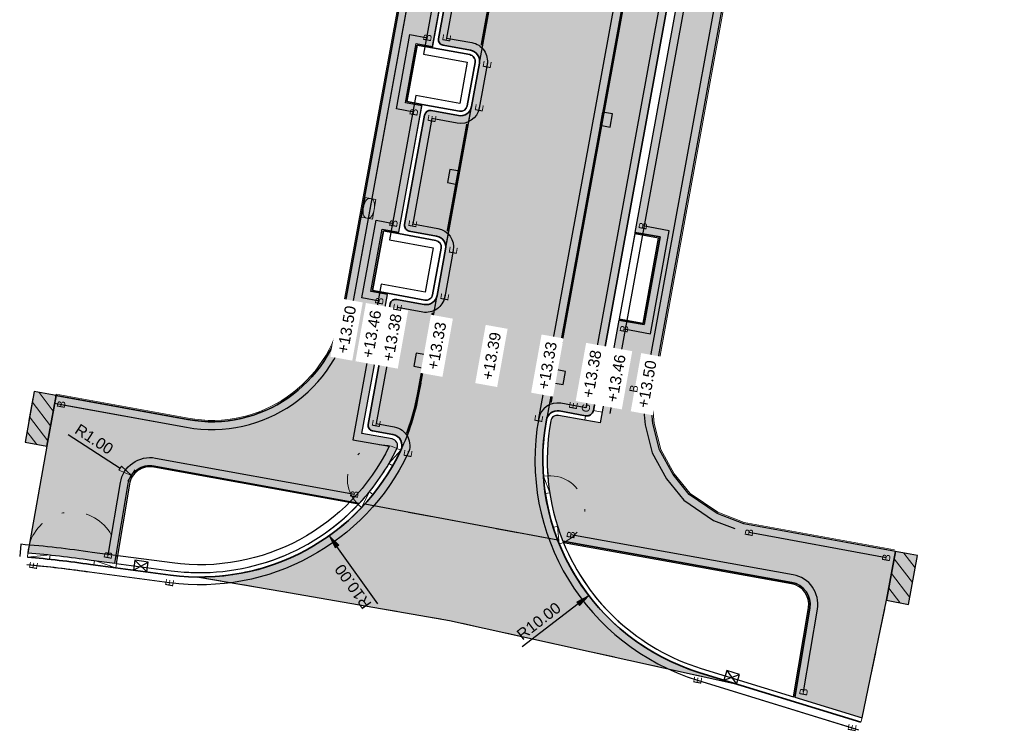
# Model space of a CAD drawing. Header units: metres. Extents: x 131295 to 132236, y 397710 to 398702.
# Tile 102 of 127: x 131647 to 131692, y 398495 to 398527. Entities that reach past the tile are written whole.
import ezdxf
from ezdxf.enums import TextEntityAlignment as Align

# ---------------------------------------------------------------- set-up
doc = ezdxf.new("R2010")
doc.units = ezdxf.units.M
for name, pattern in [('AL-BANDVERLAGING', [5, 1.5, -1, 0, -1, 1.5]), ('AL-MATERIAALS', [2, 1, -1]), ('MA-1-3', [4, 1, -3])]:
    doc.linetypes.add(name, pattern=pattern)
doc.layers.get('Defpoints').update_dxf_attribs({"color": 128})
for name, color, linetype, lineweight in [('N-IE-markering 1 - 3 streep 0.10', 255, 'MA-1-3', 18), ('N-IE-tegel straatpot brandkraan', 190, 'Continuous', 18), ('N-KO-bandverlaging', 1, 'AL-BANDVERLAGING', 18), ('N-KO-opsluitband 60x200mm', 2, 'Continuous', 25), ('N-KO-opsluitband achterkant', 8, 'Continuous', 5), ('N-KO-streklaag bss achterkant', 8, 'Continuous', 5), ('N-KO-tekst banden', 1, 'Continuous', 18), ('N-KO-trottoirband 180-200x250mm', 3, 'Continuous', 35), ('N-KO-trottoirband 380-400x250mm', 3, 'Continuous', 35), ('N-KO-trottoirband achterkant', 8, 'Continuous', 5), ('N-KO-verloopband', 1, 'Continuous', 18), ('N-RI-straatkolk', 7, 'Continuous', 25), ('N-RI-trottoirkolk', 7, 'Continuous', 25), ("N-VH-arcering 'MAT' grijs 252", 252, 'Continuous', 18), ("N-VH-arcering 'MAT' grijs 254", 254, 'Continuous', 18), ('N-VH-arcering herstraten', 1, 'Continuous', 18), ('X-AL-maatvoering', 1, 'Continuous', 18), ('X-AL-materiaalscheiding', 1, 'AL-MATERIAALS', 18), ('X-AL-planhoogte', 190, 'Continuous', 25)]:
    doc.layers.add(name, color=color, linetype=linetype, lineweight=lineweight)
doc.layers.add("N-VH-arcering 'MAT' kleur 1 (heiderood)", color=7, linetype='Continuous', lineweight=18, true_color=0xd98c8c)
doc.layers.add("N-VH-arcering 'MAT' kleur 5 (roodbruin)", color=7, linetype='Continuous', lineweight=18, true_color=0xc5a6a0)
for name, color, linetype, plot in [('X-AL-contourlijnen', 30, 'Continuous', False), ('X-AL-hulplijn bandenlijnnummers', 30, 'Continuous', False), ('X-AL-hulplijn hoogtetekst', 190, 'Continuous', False)]:
    doc.layers.add(name, color=color, linetype=linetype, plot=plot)
doc.styles.add('CS Annotative', font='arial.ttf')
doc.dimstyles.new('CS Annotative', dxfattribs={"dimtxt": 2.5, "dimasz": 3, "dimexe": 0.18, "dimexo": 0.0625, "dimgap": 1, "dimtad": 1, "dimzin": 0, "dimdsep": 46, "dimtxsty": 'CS Annotative', "dimblk": 'CS Dimensionpijl', "dimcen": 0, "dimse1": 1, "dimse2": 1, "dimclrd": 256, "dimclre": 256, "dimclrt": 2, "dimadec": 0, "dimazin": 0, "dimtm": 1e-09, "dimtfac": 1, "dimtofl": 0, "dimtmove": 1, "dimatfit": 3, "dimfxl": 1, "dimtfillclr": 256, "dimtolj": 1, "dimtzin": 0, "dimarcsym": 0})
pattern_1 = [(307.33, (0, 0), (0.3975780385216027, 0.3032024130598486), [])]

# ---------------------------------------------------------------- blocks, each defined once
blk = doc.blocks.new('*U61')
for p, q in [((-0.7261882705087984, 2.604832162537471), (1.425672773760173, -0.4663230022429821)), ((-1.425672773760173, 0.4663230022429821), (2.125157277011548, 1.672186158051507))]:
    blk.add_line(p, q)
blk.add_lwpolyline([(-1.425672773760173, 0.4663230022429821), (1.425672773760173, -0.4663230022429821), (2.125157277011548, 1.672186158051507), (-0.7261882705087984, 2.604832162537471)], close=True)
blk = doc.blocks.new('*U62')
for p, q in [((-1.14871513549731, 2.448050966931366), (1.483320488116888, -0.2230702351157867)), ((-1.483320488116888, 0.2230702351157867), (1.817925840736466, 2.001910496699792))]:
    blk.add_line(p, q)
blk.add_lwpolyline([(-1.483320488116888, 0.2230702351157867), (1.483320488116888, -0.2230702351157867), (1.817925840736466, 2.001910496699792), (-1.14871513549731, 2.448050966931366)], close=True)
blk = doc.blocks.new('*U121')
blk.add_lwpolyline([(1.910961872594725, -1.913302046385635), (2.501110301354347, 1.028079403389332), (0.2950742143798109, 1.470690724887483), (-0.2950742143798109, -1.470690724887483)], close=True)
blk.add_solid([(1.910961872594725, -1.913302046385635), (-0.2950742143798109, -1.470690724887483), (1.910961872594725, -1.913302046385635), (2.501110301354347, 1.028079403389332)])
blk = doc.blocks.new('*U122')
blk.add_lwpolyline([(-1.910961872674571, 1.913302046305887), (-2.501110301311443, -1.028079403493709), (-0.2950742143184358, -1.470690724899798), (0.2950742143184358, 1.470690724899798)], close=True)
blk.add_solid([(-1.910961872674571, 1.913302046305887), (0.2950742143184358, 1.470690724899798), (-1.910961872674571, 1.913302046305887), (-2.501110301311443, -1.028079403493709)])
blk = doc.blocks.new('CS Dimensionpijl')
h = blk.add_hatch(color=256)
h.dxf.hatch_style = 1
h.paths.add_polyline_path([(-1, -0.1666666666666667), (0, 0), (-1, 0.1666666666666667)])
at = {"flags": 128}
blk.add_lwpolyline([(0, 0.5), (0, -0.5)], dxfattribs=at)
blk.add_lwpolyline([(-1, -0.1666666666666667), (0, 0), (-1, 0.1666666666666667)], close=True, dxfattribs=at)
blk = doc.blocks.new('*D182')
at = {"layer": 'Defpoints', "color": 0, "transparency": 16777216}
for p in [(131680.9177982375, 398507.2389165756), (131672.9857463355, 398501.1493720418)]:
    blk.add_point(p, dxfattribs=at)
at = {"layer": 'X-AL-maatvoering', "lineweight": -2, "transparency": 16777216}
blk.add_line((131670.0000808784, 398498.8572359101), (131672.5098232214, 398500.7839993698), dxfattribs=at)
at = {"layer": 'X-AL-maatvoering', "lineweight": -2, "transparency": 16777216, "xscale": 0.6000000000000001, "yscale": 0.6000000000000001, "zscale": 0.6000000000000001, "rotation": 37.5139414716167}
blk.add_blockref('CS Dimensionpijl', (131672.9857463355, 398501.1493720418), dxfattribs=at)
at = {"layer": 'X-AL-maatvoering', "color": 2, "transparency": 16777216, "insert": (131670.7397417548, 398499.999066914), "char_height": 0.5, "attachment_point": 5, "rotation": 37.5139414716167, "style": 'CS Annotative'}
blk.add_mtext('\\A1;R10.00', dxfattribs=at)
blk = doc.blocks.new('*D183')
at = {"layer": 'Defpoints', "color": 0, "transparency": 16777216}
for p in [(131652.4481194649, 398506.5406306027), (131653.2865229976, 398505.9955805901)]:
    blk.add_point(p, dxfattribs=at)
at = {"layer": 'X-AL-maatvoering', "lineweight": -2, "transparency": 16777216}
blk.add_line((131649.6180214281, 398508.3804904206), (131651.9450773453, 398506.8676606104), dxfattribs=at)
at = {"layer": 'X-AL-maatvoering', "lineweight": -2, "transparency": 16777216, "xscale": 0.6000000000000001, "yscale": 0.6000000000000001, "zscale": 0.6000000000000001, "rotation": 326.971918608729}
blk.add_blockref('CS Dimensionpijl', (131652.4481194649, 398506.5406306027), dxfattribs=at)
at = {"layer": 'X-AL-maatvoering', "color": 2, "transparency": 16777216, "insert": (131650.7781822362, 398508.1693043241), "char_height": 0.5, "attachment_point": 5, "rotation": 326.971918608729, "style": 'CS Annotative'}
blk.add_mtext('\\A1;R1.00', dxfattribs=at)
blk = doc.blocks.new('*D314')
at = {"layer": 'Defpoints', "color": 0, "transparency": 16777216}
for p in [(131655.5242959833, 398511.9786273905), (131661.3288093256, 398503.8356779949)]:
    blk.add_point(p, dxfattribs=at)
at = {"layer": 'X-AL-maatvoering', "lineweight": -2, "transparency": 16777216}
blk.add_line((131663.5136582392, 398500.770629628), (131661.677080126, 398503.3471010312), dxfattribs=at)
at = {"layer": 'X-AL-maatvoering', "lineweight": -2, "transparency": 16777216, "xscale": 0.6000000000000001, "yscale": 0.6000000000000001, "zscale": 0.6000000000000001, "rotation": 125.4822933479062}
blk.add_blockref('CS Dimensionpijl', (131661.3288093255, 398503.8356779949), dxfattribs=at)
at = {"layer": 'X-AL-maatvoering', "color": 2, "transparency": 16777216, "insert": (131662.398767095, 398501.5503051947), "char_height": 0.5, "attachment_point": 5, "rotation": 125.48229334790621, "style": 'CS Annotative'}
blk.add_mtext('\\A1;R10.00', dxfattribs=at)
blk = doc.blocks.new('*U598')
blk.add_lwpolyline([(-0.1622103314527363, 0.4868530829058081), (-0.3237593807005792, -0.3981428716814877), (0.1622103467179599, -0.4868528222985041), (0.3237593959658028, 0.3981431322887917)], close=True)
at = {"extrusion": (0, 0, -1)}
for centre, radius, start, end in [((-0.0438420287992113, 0.2401749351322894), 0.205666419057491, 27.91190596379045, 172.7780419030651), ((-0.6794709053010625, -0.1240320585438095), 0.9376986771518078, 353.4529473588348, 27.23700532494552), ((-2.51310624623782, -1.067890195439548), 3, 27.23700532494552, 27.91190596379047), ((2.72832297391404, -0.1111103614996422), 3, 172.7780419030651, 173.4529300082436), ((-2.728323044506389, 0.1111097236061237), 3, 352.7780551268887, 353.4529473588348), ((0.04384203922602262, -0.2401749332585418), 0.2056664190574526, 207.9119191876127, 352.7780551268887), ((2.51310595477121, 1.067890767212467), 3, 207.2370226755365, 207.9119191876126)]:
    blk.add_arc(centre, radius, start, end, dxfattribs=at)
blk.add_arc((-0.6794708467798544, 0.1240320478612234), 0.937698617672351, 332.7629773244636, 6.547069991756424)

msp = doc.modelspace()

# ---------------------------------------------------------------- hatches: boundary and pattern name
at = {"layer": "N-VH-arcering 'MAT' grijs 252"}
h = msp.add_hatch(color=256, dxfattribs=at)
h.dxf.hatch_style = 1
edge = h.paths.add_edge_path()
edge.add_line((131671.5924393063, 398503.6281436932), (131662.9253354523, 398505.2537025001))
edge.add_arc((131655.5242959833, 398511.9786273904), 10.00000000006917, 269.7740125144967, 317.7402710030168, ccw=False)
edge.add_line((131655.4848538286, 398501.9787051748), (131659.248, 398501.326))
edge.add_line((131659.248, 398501.326), (131666.731, 398500.028))
edge.add_line((131666.731, 398500.028), (131679.5824386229, 398497.1868302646))
edge.add_line((131679.5824386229, 398497.1868302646), (131677.9753278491, 398497.6816226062))
edge.add_arc((131680.9177982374, 398507.2389165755), 10.00000000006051, 201.1663707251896, 252.8876079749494, ccw=False)
at = {"layer": "N-VH-arcering 'MAT' grijs 254"}
h = msp.add_hatch(color=256, dxfattribs=at)
h.dxf.hatch_style = 1
edge = h.paths.add_edge_path()
edge.add_line((131670.0805123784, 398558.3187059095), (131661.9680505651, 398513.877120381))
edge.add_arc((131656.0655846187, 398514.9545691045), 5.999999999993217, 259.67683717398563, 349.6550066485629, ccw=False)
edge.add_line((131654.9903848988, 398509.0516930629), (131649.066709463, 398510.1306813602))
edge.add_line((131649.066709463, 398510.1306813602), (131648.6585400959, 398507.8529694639))
edge.add_line((131648.6585400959, 398507.8529694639), (131647.8017412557, 398503.0717657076))
edge.add_arc((131643.5666385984, 398454.4619458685), 48.7939615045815, 81.66041221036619, 85.02071139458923, ccw=False)
edge.add_line((131650.6437082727, 398502.7399508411), (131651.7003555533, 398502.5998577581))
edge.add_line((131651.7003555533, 398502.5998577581), (131652.3004188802, 398506.1617090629))
edge.add_arc((131653.2865229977, 398505.9955805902), 1.00000000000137, 79.6685209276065, 170.4372039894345, ccw=False)
edge.add_line((131653.4658657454, 398506.9793672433), (131662.6935494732, 398505.2971751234))
edge.add_arc((131655.5242959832, 398511.9786273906), 9.800000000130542, 317.0170383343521, 334.4923612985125)
edge.add_arc((131664.098310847, 398507.8876288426), 0.2999999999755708, 334.4923612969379, 439.6740096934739)
edge.add_line((131664.1520853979, 398508.1827699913), (131662.8031981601, 398508.4285364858))
edge.add_line((131662.8031981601, 398508.4285364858), (131663.9417129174, 398514.6655336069))
edge.add_line((131663.9417129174, 398514.6655336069), (131663.2039046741, 398514.8002146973))
edge.add_line((131663.2039046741, 398514.8002146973), (131663.7140779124, 398517.5950392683))
edge.add_line((131663.7140779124, 398517.5950392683), (131664.4518861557, 398517.4603581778))
edge.add_line((131664.4518861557, 398517.4603581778), (131665.4898284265, 398523.1464003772))
edge.add_line((131665.4898284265, 398523.1464003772), (131664.7520201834, 398523.2810814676))
edge.add_line((131664.7520201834, 398523.2810814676), (131665.2371981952, 398525.938977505))
edge.add_line((131665.2371981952, 398525.938977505), (131665.9750064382, 398525.8042964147))
edge.add_line((131665.9750064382, 398525.8042964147), (131668.0006100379, 398536.9009323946))
edge.add_line((131668.0006100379, 398536.9009323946), (131667.2628017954, 398537.0356134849))
edge.add_line((131667.2628017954, 398537.0356134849), (131667.7695774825, 398539.8118256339))
edge.add_line((131667.7695774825, 398539.8118256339), (131668.507385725, 398539.6771445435))
edge.add_line((131668.507385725, 398539.6771445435), (131670.5329893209, 398550.7737805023))
edge.add_line((131670.5329893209, 398550.7737805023), (131669.7951810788, 398550.9084615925))
edge.add_line((131669.7951810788, 398550.9084615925), (131670.3907801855, 398554.1712650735))
edge.add_line((131670.3907801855, 398554.1712650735), (131671.1285884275, 398554.0365839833))
edge.add_line((131671.1285884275, 398554.0365839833), (131671.8512521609, 398557.9954712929))
edge.add_line((131671.8512521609, 398557.9954712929), (131670.0805123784, 398558.3187059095))
h = msp.add_hatch(color=256, dxfattribs=at)
h.dxf.hatch_style = 1
edge = h.paths.add_edge_path()
edge.add_line((131677.0328371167, 398528.2785714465), (131675.0575144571, 398517.4573838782))
edge.add_line((131675.0575144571, 398517.4573838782), (131676.1888204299, 398517.2508728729))
edge.add_line((131676.1888204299, 398517.2508728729), (131675.4705212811, 398513.3158955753))
edge.add_line((131675.4705212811, 398513.3158955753), (131674.3392153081, 398513.5224065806))
edge.add_line((131674.3392153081, 398513.5224065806), (131673.4952138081, 398508.8988082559))
edge.add_line((131673.4952138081, 398508.8988082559), (131672.806592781, 398509.024510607))
edge.add_line((131672.806592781, 398509.024510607), (131671.6260995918, 398509.2400003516))
edge.add_arc((131671.5722271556, 398508.9448770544), 0.2999999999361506, 79.65500664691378, 169.6550066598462)
edge.add_arc((131680.9177982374, 398507.2389165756), 9.79999999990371, 169.6550066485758, 201.8939422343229)
edge.add_line((131671.8246165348, 398503.5845976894), (131682.0980583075, 398501.7386180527))
edge.add_arc((131681.9212059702, 398500.7543806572), 0.9999999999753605, -9.559727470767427, 79.81352924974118, ccw=False)
edge.add_line((131682.9073189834, 398500.5883049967), (131682.2323065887, 398496.5802612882))
edge.add_line((131682.2323065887, 398496.5802612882), (131685.2525119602, 398495.6504097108))
edge.add_line((131685.2525119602, 398495.6504097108), (131686.3560717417, 398500.9456116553))
edge.add_line((131686.3560717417, 398500.9456116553), (131686.756160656, 398503.1269954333))
edge.add_line((131686.756160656, 398503.1269954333), (131679.9490213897, 398504.3754969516))
edge.add_line((131679.9490213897, 398504.3754969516), (131678.748663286, 398504.8361364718))
edge.add_line((131678.748663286, 398504.8361364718), (131677.49233462, 398505.689384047))
edge.add_line((131677.49233462, 398505.689384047), (131676.7706104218, 398506.5856371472))
edge.add_line((131676.7706104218, 398506.5856371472), (131676.1621349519, 398507.6887012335))
edge.add_line((131676.1621349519, 398507.6887012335), (131675.8558561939, 398508.8695121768))
edge.add_line((131675.8558561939, 398508.8695121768), (131675.7709815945, 398509.8915060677))
edge.add_arc((131680.7375503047, 398509.3142754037), 4.999999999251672, 169.6550066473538, 173.3706420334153, ccw=False)
edge.add_line((131675.8188286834, 398510.2121493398), (131681.04226834, 398538.8271302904))
edge.add_line((131681.04226834, 398538.8271302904), (131684.0955087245, 398556.1291793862))
edge.add_line((131684.0955087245, 398556.1291793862), (131682.1806921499, 398556.4789824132))
edge.add_line((131682.1806921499, 398556.4789824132), (131682.0609311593, 398555.8234125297))
edge.add_line((131682.0609311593, 398555.8234125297), (131683.0943557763, 398555.6347689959))
edge.add_line((131683.0943557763, 398555.6347689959), (131682.3123237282, 398551.2031634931))
edge.add_line((131682.3123237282, 398551.2031634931), (131681.2528446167, 398551.3965630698))
edge.add_line((131681.2528446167, 398551.3965630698), (131679.9958211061, 398544.5103527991))
edge.add_line((131679.9958211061, 398544.5103527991), (131681.0958294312, 398544.3095549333))
edge.add_line((131681.0958294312, 398544.3095549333), (131680.400689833, 398540.3703500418))
edge.add_line((131680.400689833, 398540.3703500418), (131679.2775219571, 398540.5753755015))
edge.add_line((131679.2775219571, 398540.5753755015), (131677.7511362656, 398532.2135487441))
edge.add_line((131677.7511362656, 398532.2135487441), (131678.882442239, 398532.0070377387))
edge.add_line((131678.882442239, 398532.0070377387), (131678.1641430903, 398528.0720604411))
edge.add_line((131678.1641430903, 398528.0720604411), (131677.0328371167, 398528.2785714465))
h = msp.add_hatch(color=256, dxfattribs=at)
h.dxf.hatch_style = 1
h.paths.add_polyline_path([(131649.066709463, 398510.1306813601), (131648.0823893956, 398510.3070729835), (131647.6742200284, 398508.0293610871), (131648.6585400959, 398507.8529694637)])
h = msp.add_hatch(color=256, dxfattribs=at)
h.dxf.hatch_style = 1
h.paths.add_polyline_path([(131687.73975373, 398502.9465940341), (131686.756160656, 398503.1269954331), (131686.3560717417, 398500.9456116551), (131687.3374934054, 398500.7533711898)])
at = {"layer": "N-VH-arcering 'MAT' kleur 1 (heiderood)"}
h = msp.add_hatch(color=256, dxfattribs=at)
h.dxf.hatch_style = 1
edge = h.paths.add_edge_path()
edge.add_arc((131680.9177982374, 398507.2389165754), 9.999999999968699, 169.655006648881, 201.1663707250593)
edge.add_line((131671.5924393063, 398503.6281436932), (131662.9253354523, 398505.2537025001))
edge.add_arc((131655.5242959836, 398511.9786273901), 9.99999999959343, 317.7402710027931, 334.4923612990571)
edge.add_arc((131655.5242728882, 398511.9786348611), 10.00002406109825, 334.4923796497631, 349.657168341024)
edge.add_line((131665.3618075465, 398510.1832538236), (131666.1723255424, 398514.6243882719))
edge.add_line((131666.1723255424, 398514.6243882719), (131668.0759277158, 398525.0549245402))
edge.add_line((131668.0759277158, 398525.0549245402), (131670.2303778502, 398536.8599396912))
edge.add_line((131670.2303778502, 398536.8599396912), (131670.6077810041, 398538.9278702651))
edge.add_line((131670.6077810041, 398538.9278702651), (131672.7622292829, 398550.7328841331))
edge.add_line((131672.7622292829, 398550.7328841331), (131673.2284373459, 398553.2874094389))
edge.add_line((131673.2284373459, 398553.2874094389), (131674.4851885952, 398560.1736113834))
edge.add_line((131674.4851885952, 398560.1736113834), (131674.8119411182, 398561.9640085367))
edge.add_arc((131669.8931853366, 398562.8616953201), 4.999999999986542, 349.6571866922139, 439.3503704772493)
edge.add_line((131670.8171988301, 398567.7755735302), (131667.906, 398568.323))
edge.add_line((131667.906, 398568.323), (131668.6009408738, 398572.116825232))
edge.add_line((131668.6009408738, 398572.116825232), (131671.4976140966, 398571.5861321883))
edge.add_arc((131672.3985087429, 398576.5043014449), 5.00000000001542, 259.6198179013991, 349.6726435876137)
edge.add_line((131677.3175065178, 398575.6079416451), (131677.4849990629, 398576.5270987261))
edge.add_line((131677.4849990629, 398576.5270987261), (131683.2673388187, 398575.4734172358))
edge.add_line((131683.2673388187, 398575.4734172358), (131683.2125967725, 398575.1732826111))
edge.add_arc((131688.131449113, 398574.2761250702), 5.000000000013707, 169.6633514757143, 259.4742436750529)
edge.add_line((131687.2180615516, 398569.3602606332), (131691.6391666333, 398568.5387950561))
edge.add_line((131691.6391666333, 398568.5387950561), (131690.7272859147, 398563.6310781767))
edge.add_line((131690.7272859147, 398563.6310781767), (131686.2832742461, 398564.4470062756))
edge.add_arc((131685.3803580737, 398559.5292077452), 5.000000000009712, 79.59626660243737, 169.6550066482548)
edge.add_line((131680.4616364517, 398560.4270816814), (131680.3284565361, 398559.6974971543))
edge.add_line((131680.3284565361, 398559.6974971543), (131671.0803549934, 398509.0346644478))
at = {"layer": "N-VH-arcering 'MAT' kleur 5 (roodbruin)"}
h = msp.add_hatch(color=256, dxfattribs=at)
h.dxf.hatch_style = 1
edge = h.paths.add_edge_path()
edge.add_arc((131681.8571620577, 398558.6052245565), 0.2999999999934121, 349.65500664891, 439.6550066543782)
edge.add_line((131681.9110344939, 398558.9003478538), (131680.7305413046, 398559.1158375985))
edge.add_arc((131680.8203286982, 398559.6077097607), 0.4999999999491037, 169.6550066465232, 259.65500664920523, ccw=False)
edge.add_line((131680.3284565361, 398559.6974971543), (131671.0803549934, 398509.0346644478))
edge.add_arc((131671.5722271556, 398508.9448770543), 0.5000000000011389, 79.65500664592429, 169.6550066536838, ccw=False)
edge.add_line((131671.6620145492, 398509.4367492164), (131672.8425077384, 398509.2212594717))
edge.add_arc((131672.8963801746, 398509.516382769), 0.2999999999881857, 259.6550066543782, 349.65500664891)
edge.add_line((131673.1915034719, 398509.4625103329), (131682.1522853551, 398558.5513521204))
h = msp.add_hatch(color=256, dxfattribs=at)
h.dxf.hatch_style = 1
edge = h.paths.add_edge_path()
edge.add_line((131669.6487335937, 398536.4578327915), (131668.4181482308, 398536.6824180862))
edge.add_arc((131668.3732638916, 398536.4364802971), 0.2500000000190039, 79.65718668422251, 169.6550066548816)
edge.add_line((131668.1273278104, 398536.4813739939), (131666.2417925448, 398526.1520585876))
edge.add_arc((131666.4877286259, 398526.1071648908), 0.2500000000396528, 169.6550066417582, 259.6571866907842)
edge.add_line((131666.4428442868, 398525.8612271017), (131667.6738211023, 398525.636570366))
edge.add_arc((131667.584052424, 398525.1446947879), 0.5000000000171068, -10.342820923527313, 79.65718669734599, ccw=False)
edge.add_line((131668.0759279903, 398525.0549260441), (131670.2303778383, 398536.8599396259))
edge.add_arc((131669.7385022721, 398536.9497083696), 0.4999999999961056, 259.6571866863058, 349.6571790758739, ccw=False)
h = msp.add_hatch(color=256, dxfattribs=at)
h.dxf.hatch_style = 1
edge = h.paths.add_edge_path()
edge.add_arc((131665.8624822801, 398522.6819482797), 0.2500000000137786, 79.65718669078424, 169.6550066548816)
edge.add_line((131665.616546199, 398522.7268419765), (131664.7186722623, 398517.8081203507))
edge.add_arc((131664.9646083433, 398517.7632266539), 0.2499999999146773, 169.6550066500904, 259.6571867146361)
edge.add_line((131664.9197240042, 398517.5172888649), (131666.1510120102, 398517.2925753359))
edge.add_arc((131666.0612433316, 398516.8006997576), 0.5000000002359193, -10.342638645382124, 79.65718667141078, ccw=False)
edge.add_line((131666.5531191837, 398516.7109325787), (131667.7201117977, 398523.1053135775))
edge.add_arc((131667.2282362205, 398523.1950822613), 0.4999999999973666, 259.6571866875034, 349.65718605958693, ccw=False)
edge.add_line((131667.1384675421, 398522.7032066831), (131665.9073666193, 398522.9278860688))
h = msp.add_hatch(color=256, dxfattribs=at)
h.dxf.hatch_style = 1
edge = h.paths.add_edge_path()
edge.add_arc((131664.314366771, 398514.2010815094), 0.2500000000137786, 79.65718669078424, 169.6550066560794)
edge.add_line((131664.0684306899, 398514.2459752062), (131663.0807824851, 398508.835453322))
edge.add_arc((131663.3267185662, 398508.7905596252), 0.2500000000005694, 169.6550066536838, 259.674009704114)
edge.add_line((131663.2819064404, 398508.5446086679), (131664.1879350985, 398508.3795307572))
edge.add_arc((131664.0983108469, 398507.8876288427), 0.4999999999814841, -25.507619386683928, 79.67400969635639, ccw=False)
edge.add_arc((131655.5242728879, 398511.9786348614), 10.00002406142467, 334.4923806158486, 349.6572060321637)
edge.add_line((131665.3618087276, 398510.1832602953), (131666.1723252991, 398514.624386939))
edge.add_arc((131665.6804496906, 398514.7141554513), 0.5000000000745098, 259.6571866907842, 349.65720603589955, ccw=False)
edge.add_line((131665.5906810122, 398514.2222798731), (131664.3592511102, 398514.4470192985))
at = {"layer": 'N-VH-arcering herstraten'}
h = msp.add_hatch(dxfattribs=at)
h.set_pattern_fill('CS-HERSTRATEN', color=256, angle=262.33)
h.set_pattern_definition(pattern_1)
h.paths.add_polyline_path([(131649.066709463, 398510.1306813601), (131648.0823893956, 398510.3070729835), (131647.6742200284, 398508.0293610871), (131648.6585400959, 398507.8529694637)])
h = msp.add_hatch(dxfattribs=at)
h.set_pattern_fill('CS-HERSTRATEN', color=256, angle=262.33)
h.set_pattern_definition(pattern_1)
h.paths.add_polyline_path([(131687.73975373, 398502.9465940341), (131686.756160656, 398503.1269954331), (131686.3560717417, 398500.9456116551), (131687.3374934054, 398500.7533711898)])

# ---------------------------------------------------------------- linework, layer by layer
at = {"layer": 'N-IE-markering 1 - 3 streep 0.10', "const_width": 0.1, "flags": 128}
for points in [[(131671.2732020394, 398509.8126811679), (131680.2339839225, 398558.9015229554)], [(131670.0375603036, 398536.0819156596), (131668.1703701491, 398525.8509023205)], [(131667.5272940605, 398522.3272879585), (131666.6475615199, 398517.5069103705)]]:
    msp.add_lwpolyline(points, dxfattribs=at)
msp.add_lwpolyline([(131665.9795083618, 398513.8463641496), (131665.3126199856, 398510.1922306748, -0.04610103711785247), (131664.8195719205, 398508.4289313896, -0.04610103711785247)], format="xyb", dxfattribs=at)
at = {"layer": 'N-KO-bandverlaging', "flags": 128}
for points in [[(131662.6331398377, 398505.2329369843, -0.8541495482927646), (131664.369069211, 398507.7584394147)], [(131671.1442234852, 398506.519724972, -0.8541495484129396), (131671.844228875, 398503.5361690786)], [(131647.8017412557, 398503.0717657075, -1.034368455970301), (131651.7810551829, 398502.5891583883)]]:
    msp.add_lwpolyline(points, format="xyb", dxfattribs=at)
at = {"layer": 'N-KO-opsluitband 60x200mm', "flags": 128}
for points in [[(131649.066709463, 398510.1306813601), (131654.9903848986, 398509.0516930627, 0.4141019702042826), (131661.968050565, 398513.8771203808), (131670.0805123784, 398558.3187059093), (131670.048149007, 398559.6439701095), (131669.6669670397, 398560.7730361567), (131668.9381883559, 398561.7708299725), (131667.9940717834, 398562.5254658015), (131666.8929053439, 398562.9353906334)], [(131686.6971450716, 398503.1378195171), (131679.9490213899, 398504.3754969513), (131678.7486632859, 398504.8361364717), (131677.49233462, 398505.6893840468), (131676.7706104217, 398506.5856371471), (131676.1621349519, 398507.6887012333), (131675.8558561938, 398508.8695121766), (131675.7709815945, 398509.8915060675, -0.01621393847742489), (131675.8188286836, 398510.2121493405), (131681.04226834, 398538.8271302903), (131684.0955087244, 398556.129179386, -0.4085561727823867), (131689.7928841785, 398560.2000845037), (131690.1371848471, 398560.1461754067)], [(131651.7007054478, 398502.6019346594), (131652.3004188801, 398506.1617090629, -0.4181485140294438), (131653.4658657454, 398506.9793672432), (131662.6935494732, 398505.2971751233)], [(131682.2323065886, 398496.580261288), (131682.9073189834, 398500.5883049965, 0.411013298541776), (131682.0980583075, 398501.7386180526), (131671.8246165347, 398503.5845976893)]]:
    msp.add_lwpolyline(points, format="xyb", dxfattribs=at)
for points in [[(131665.4898284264, 398523.146400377), (131664.7520201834, 398523.2810814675), (131665.2371981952, 398525.9389775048), (131665.9750064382, 398525.8042964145)], [(131663.9417129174, 398514.6655336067), (131663.203904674, 398514.8002146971), (131663.7140779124, 398517.5950392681), (131664.4518861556, 398517.4603581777)], [(131674.3392153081, 398513.5224065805), (131675.4705212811, 398513.3158955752), (131676.1888204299, 398517.2508728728), (131675.057514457, 398517.4573838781)]]:
    msp.add_lwpolyline(points, dxfattribs=at)
at = {"layer": 'N-KO-opsluitband achterkant', "flags": 128}
for points in [[(131675.830580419, 398509.8845792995, -0.01621393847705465), (131675.877853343, 398510.2013748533), (131681.1013247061, 398538.8165294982), (131684.1545957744, 398556.1187524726, -0.4085561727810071), (131689.7836027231, 398560.140806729), (131690.1262620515, 398560.0866836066), (131690.1371848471, 398560.1461754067)], [(131649.066709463, 398510.1306813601), (131649.0774614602, 398510.1897101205), (131655.0011368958, 398509.1107218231, 0.4141019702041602), (131661.9090259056, 398513.8878948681), (131670.0214877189, 398558.3294803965)], [(131651.7598716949, 398502.591966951), (131652.3595851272, 398506.1517413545, -0.4181485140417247), (131653.4551051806, 398506.920340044), (131662.6446605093, 398505.2450986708)], [(131682.1744609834, 398496.5980706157), (131682.8481522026, 398500.5982695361, 0.4110132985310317), (131682.0874471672, 398501.6795638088), (131671.8513204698, 398503.5188384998)]]:
    msp.add_lwpolyline(points, format="xyb", dxfattribs=at)
for points in [[(131665.5006029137, 398523.2054250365), (131664.8218193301, 398523.3293316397), (131665.2854483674, 398525.8691783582), (131665.9642319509, 398525.745271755)], [(131663.9524874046, 398514.7245582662), (131663.2737038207, 398514.8484648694), (131663.7623280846, 398517.5252401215), (131664.4411116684, 398517.4013335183)], [(131674.3499897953, 398513.5814312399), (131675.4222711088, 398513.3856947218), (131676.1190212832, 398517.2026227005), (131675.0467399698, 398517.3983592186)], [(131686.7079691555, 398503.1968351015), (131679.9598454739, 398504.4345125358)]]:
    msp.add_lwpolyline(points, dxfattribs=at)
at = {"layer": 'N-KO-streklaag bss achterkant', "flags": 128}
msp.add_lwpolyline([(131675.7709815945, 398509.8915060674), (131675.830580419, 398509.8845792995), (131675.9152160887, 398508.879634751), (131676.2183178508, 398507.7110722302), (131676.8206217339, 398506.6191961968), (131677.5334511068, 398505.7339888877), (131678.7766557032, 398504.8896546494), (131679.9598454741, 398504.4345125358), (131679.9490213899, 398504.3754969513)], dxfattribs=at)
at = {"layer": 'N-KO-trottoirband 180-200x250mm'}
for points in [[(131668.1273278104, 398536.4813739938), (131666.2417925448, 398526.1520585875, 0.4142247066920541), (131666.4428442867, 398525.8612271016), (131667.6738211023, 398525.6365703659, -0.4142144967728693), (131668.0759277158, 398525.0549245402), (131667.7201115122, 398523.1053120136, -0.4142126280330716), (131667.1384675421, 398522.7032066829), (131665.9073666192, 398522.9278860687, 0.4142024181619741), (131665.616546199, 398522.7268419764), (131664.7186722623, 398517.8081203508, 0.4142247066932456), (131664.9197240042, 398517.5172888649), (131666.1510120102, 398517.292575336, -0.414212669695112), (131666.5531191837, 398516.7109325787), (131666.1723255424, 398514.624388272, -0.4142144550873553), (131665.5906810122, 398514.222279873), (131664.3592511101, 398514.4470192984, 0.4142024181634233), (131664.0684306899, 398514.2459752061), (131663.0807824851, 398508.8354533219, 0.4143107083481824), (131663.2819064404, 398508.5446086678), (131664.1879350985, 398508.379530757, -0.4941311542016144), (131664.5495747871, 398507.6723131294, -0.3251355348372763), (131654.2099709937, 398502.0653761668), (131650.6160583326, 398502.541866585, 0.01467018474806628), (131647.7843821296, 398502.8725204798, 0.01467018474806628)], [(131672.8425077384, 398509.2212594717), (131671.6620145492, 398509.4367492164, 0.4142135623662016), (131671.0803549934, 398509.0346644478, 0.3800271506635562), (131677.9753278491, 398497.6816226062), (131685.1936625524, 398495.4592638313)]]:
    msp.add_lwpolyline(points, format="xyb", dxfattribs=at)
at = {"layer": 'N-KO-trottoirband 380-400x250mm'}
msp.add_lwpolyline([(131681.9110344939, 398558.9003478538, -0.4142135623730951), (131682.1522853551, 398558.5513521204), (131673.1915034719, 398509.4625103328, -0.4142135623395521), (131672.8425077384, 398509.2212594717)], format="xyb", dxfattribs=at)
at = {"layer": 'N-KO-trottoirband achterkant'}
msp.add_lwpolyline([(131682.5457830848, 398558.4795222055), (131673.5850012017, 398509.3906804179)], dxfattribs=at)
for points in [[(131668.0113845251, 398536.9599570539), (131665.9642319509, 398525.745271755), (131667.637913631, 398525.4398201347, -0.4142144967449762), (131667.8791775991, 398525.0908326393), (131667.5233613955, 398523.1412201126, -0.4142126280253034), (131667.1743750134, 398522.8999569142), (131665.5006029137, 398523.2054250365), (131664.4411116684, 398517.4013335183), (131666.1151045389, 398517.0958251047, -0.4142126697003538), (131666.356368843, 398516.7468394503), (131665.9755752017, 398514.6602951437, -0.414214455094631), (131665.6265884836, 398514.4190301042), (131663.9524874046, 398514.7245582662), (131662.80319816, 398508.4285364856), (131664.1520853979, 398508.1827699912, -0.4941311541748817), (131664.369069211, 398507.7584394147, -0.3251355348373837), (131654.2362574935, 398502.2636411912), (131650.6437082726, 398502.7399508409, 0.0146631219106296), (131647.8017412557, 398503.0717657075), (131647.7843821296, 398502.8725204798)], [(131672.806592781, 398509.0245106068), (131671.6260995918, 398509.2400003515, 0.4142135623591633), (131671.2771038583, 398508.9987494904), (131671.2771038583, 398508.9987494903, 0.3800271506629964), (131678.0341772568, 398497.8727684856), (131685.2525119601, 398495.6504097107), (131685.1936625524, 398495.4592638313)]]:
    msp.add_lwpolyline(points, format="xyb", dxfattribs=at)
at = {"layer": 'N-KO-trottoirband achterkant', "flags": 128}
msp.add_lwpolyline([(131672.8425077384, 398509.2212594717), (131672.806592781, 398509.0245106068), (131673.4952138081, 398508.8988082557), (131673.5850012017, 398509.3906804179), (131673.1915034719, 398509.4625103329)], dxfattribs=at)
at = {"layer": 'N-KO-verloopband', "flags": 128}
for points in [[(131664.1840824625, 398506.9778176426), (131664.010886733, 398507.0778338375), (131664.5495747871, 398507.6723131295), (131664.369069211, 398507.7584394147)], [(131671.0330247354, 398505.7252280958), (131671.2307202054, 398505.7555018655), (131670.9447627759, 398506.5050475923), (131671.1442234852, 398506.519724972)], [(131663.2956683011, 398505.6853156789), (131663.1402408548, 398505.8111819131), (131662.7782182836, 398505.0952698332), (131662.6331398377, 398505.2329369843)], [(131671.3912735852, 398504.198303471), (131671.5818040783, 398504.2591157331), (131671.6590539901, 398503.4606028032), (131671.844228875, 398503.5361690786)], [(131648.7796449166, 398502.7754808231), (131648.8011002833, 398502.974326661), (131647.7843821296, 398502.8725204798), (131647.8017412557, 398503.0717657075)], [(131650.7634435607, 398502.5223258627), (131650.7897300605, 398502.7205908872), (131651.7547686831, 398502.3908933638), (131651.7810551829, 398502.5891583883)]]:
    msp.add_lwpolyline(points, dxfattribs=at)
at = {"layer": 'X-AL-contourlijnen', "flags": 128}
for points in [[(131691.6391666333, 398568.5387950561), (131690.7272859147, 398563.6310781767), (131686.2832742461, 398564.4470062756, 0.4145138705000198), (131680.4616364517, 398560.4270816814), (131680.3284565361, 398559.6974971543), (131671.0803549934, 398509.0346644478, 0.1383672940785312), (131671.5924393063, 398503.6281436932), (131662.9253354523, 398505.2537025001, 0.0732252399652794), (131664.5495747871, 398507.6723131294, 0.06626561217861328), (131665.3618075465, 398510.1832538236), (131666.1723255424, 398514.6243882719), (131668.0759277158, 398525.0549245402), (131670.2303778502, 398536.8599396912), (131670.6077810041, 398538.9278702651), (131672.7622292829, 398550.7328841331), (131673.2284373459, 398553.2874094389), (131674.4851885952, 398560.1736113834), (131674.8119411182, 398561.9640085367, 0.412646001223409), (131670.8171988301, 398567.7755735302), (131667.906, 398568.323)], [(131670.0805123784, 398558.3187059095), (131661.9680505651, 398513.877120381, -0.4141019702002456), (131654.9903848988, 398509.0516930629), (131649.066709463, 398510.1306813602), (131648.6585400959, 398507.8529694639), (131647.8017412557, 398503.0717657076, -0.01466312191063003), (131650.6437082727, 398502.7399508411), (131651.7003555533, 398502.5998577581), (131652.3004188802, 398506.1617090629, -0.4181485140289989), (131653.4658657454, 398506.9793672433), (131662.6935494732, 398505.2971751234, 0.07639860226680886), (131664.369069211, 398507.7584394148, 0.4941311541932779), (131664.1520853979, 398508.1827699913), (131662.8031981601, 398508.4285364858), (131663.9417129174, 398514.6655336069), (131663.2039046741, 398514.8002146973), (131663.7140779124, 398517.5950392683), (131664.4518861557, 398517.4603581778), (131665.4898284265, 398523.1464003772), (131664.7520201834, 398523.2810814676), (131665.2371981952, 398525.938977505), (131665.9750064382, 398525.8042964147), (131668.0006100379, 398536.9009323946)], [(131677.0328371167, 398528.2785714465), (131675.0575144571, 398517.4573838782), (131676.1888204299, 398517.2508728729), (131675.4705212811, 398513.3158955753), (131674.3392153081, 398513.5224065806), (131673.4952138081, 398508.8988082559), (131672.806592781, 398509.024510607), (131671.6260995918, 398509.2400003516, 0.4142135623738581), (131671.2771038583, 398508.9987494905, 0.1416041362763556), (131671.8246165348, 398503.5845976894), (131682.0980583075, 398501.7386180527, -0.4110132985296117), (131682.9073189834, 398500.5883049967), (131682.2323065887, 398496.5802612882), (131685.2525119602, 398495.6504097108), (131686.3560717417, 398500.9456116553), (131686.756160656, 398503.1269954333), (131679.9490213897, 398504.3754969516), (131678.748663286, 398504.8361364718), (131677.49233462, 398505.689384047), (131676.7706104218, 398506.5856371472), (131676.1621349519, 398507.6887012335), (131675.8558561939, 398508.8695121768), (131675.7709815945, 398509.8915060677, -0.01621393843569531), (131675.8188286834, 398510.2121493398), (131681.04226834, 398538.8271302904)]]:
    msp.add_lwpolyline(points, format="xyb", dxfattribs=at)
for points in [[(131682.1522853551, 398558.5513521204, 0.4142135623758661), (131681.9110344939, 398558.9003478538), (131680.7305413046, 398559.1158375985, -0.4142135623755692), (131680.3284565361, 398559.6974971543), (131671.0803549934, 398509.0346644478, -0.4142135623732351), (131671.6620145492, 398509.4367492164), (131672.8425077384, 398509.2212594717, 0.4142135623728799), (131673.1915034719, 398509.4625103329)], [(131669.6487335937, 398536.4578327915), (131668.4181482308, 398536.6824180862, 0.4142024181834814), (131668.1273278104, 398536.4813739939), (131666.2417925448, 398526.1520585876, 0.4142247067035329), (131666.4428442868, 398525.8612271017), (131667.6738211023, 398525.636570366, -0.4142136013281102), (131668.0759279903, 398525.0549260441), (131670.2303778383, 398536.8599396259, -0.4142135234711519)], [(131665.9642319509, 398525.7452717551), (131665.2854483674, 398525.8691783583), (131664.8218193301, 398523.3293316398), (131665.5006029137, 398523.2054250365), (131667.1743750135, 398522.8999569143, 0.4142126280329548), (131667.5233613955, 398523.1412201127), (131667.8791775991, 398525.0908326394, 0.414214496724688), (131667.6379136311, 398525.4398201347)], [(131665.5006029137, 398523.2054250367), (131664.8218193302, 398523.3293316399), (131665.2854483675, 398525.8691783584), (131665.964231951, 398525.7452717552), (131667.6379136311, 398525.4398201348, -0.414214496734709), (131667.8791775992, 398525.0908326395), (131667.5233613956, 398523.1412201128, -0.414212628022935), (131667.1743750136, 398522.8999569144)], [(131665.9073666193, 398522.9278860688, 0.4142024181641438), (131665.616546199, 398522.7268419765), (131664.7186722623, 398517.8081203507, 0.4142247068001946), (131664.9197240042, 398517.5172888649), (131666.1510120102, 398517.2925753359, -0.414212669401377), (131666.5531191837, 398516.7109325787), (131667.7201117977, 398523.1053135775, -0.4142135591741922), (131667.1384675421, 398522.7032066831)], [(131664.4411116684, 398517.4013335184), (131663.7623280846, 398517.5252401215), (131663.2737038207, 398514.8484648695), (131663.9524874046, 398514.7245582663), (131665.6265884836, 398514.4190301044, 0.4142144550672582), (131665.9755752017, 398514.6602951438), (131666.356368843, 398516.7468394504, 0.4142126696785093), (131666.115104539, 398517.0958251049)], [(131666.115104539, 398517.095825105, -0.4142126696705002), (131666.356368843, 398516.7468394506), (131665.9755752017, 398514.6602951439, -0.4142144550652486), (131665.6265884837, 398514.4190301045), (131663.9524874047, 398514.7245582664), (131663.2737038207, 398514.8484648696), (131663.7623280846, 398517.5252401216), (131664.4411116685, 398517.4013335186)], [(131664.3592511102, 398514.4470192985, 0.4142024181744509), (131664.0684306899, 398514.2459752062), (131663.0807824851, 398508.835453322, 0.4143107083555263), (131663.2819064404, 398508.5446086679), (131664.1879350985, 398508.3795307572, -0.4941310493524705), (131664.5495748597, 398507.6723132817, 0.06626577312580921), (131665.3618087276, 398510.1832602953), (131666.1723252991, 398514.624386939, -0.4142136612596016), (131665.5906810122, 398514.2222798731)], [(131662.6446605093, 398505.2450986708), (131653.4551051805, 398506.920340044, 0.4181485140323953), (131652.3595851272, 398506.1517413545), (131651.7598716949, 398502.591966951), (131654.2362574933, 398502.2636411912, 0.2407794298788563)], [(131671.5924393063, 398503.6281436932), (131662.9253354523, 398505.2537025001, -0.2124026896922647), (131655.4848538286, 398501.9787051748), (131659.248, 398501.326), (131666.731, 398500.028), (131679.5824386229, 398497.1868302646), (131677.9753278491, 398497.6816226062, -0.2295873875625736)], [(131682.8481522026, 398500.5982695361, 0.4110132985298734), (131682.0874471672, 398501.6795638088), (131671.8513204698, 398503.5188384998, 0.224345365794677), (131678.0341772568, 398497.8727684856), (131682.1744609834, 398496.5980706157)]]:
    msp.add_lwpolyline(points, format="xyb", close=True, dxfattribs=at)
for points in [[(131676.1190212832, 398517.2026227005), (131675.0467399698, 398517.3983592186), (131674.3499897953, 398513.5814312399), (131675.4222711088, 398513.3856947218)], [(131649.066709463, 398510.1306813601), (131648.0823893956, 398510.3070729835), (131647.6742200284, 398508.0293610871), (131648.6585400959, 398507.8529694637)], [(131687.73975373, 398502.9465940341), (131686.756160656, 398503.1269954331), (131686.3560717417, 398500.9456116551), (131687.3374934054, 398500.7533711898)]]:
    msp.add_lwpolyline(points, close=True, dxfattribs=at)
at = {"layer": 'X-AL-hulplijn bandenlijnnummers'}
for points in [[(131690.4954221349, 398564.0294990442), (131686.3464783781, 398564.7912521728, 0.4145138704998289), (131680.1173259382, 398560.489932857), (131679.9841460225, 398559.7603483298, 0.4142135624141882), (131680.6676901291, 398558.771527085), (131681.7989961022, 398558.5650160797), (131672.8561716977, 398509.5745487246), (131671.7248657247, 398509.7810597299, 0.4142135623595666), (131670.7360444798, 398509.0975156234, 0.3800271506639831), (131677.8723413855, 398497.3471173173), (131684.8039572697, 398495.213032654)], [(131668.4536815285, 398536.3201521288), (131666.6040612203, 398526.1875855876), (131667.7366591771, 398525.9808832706, -0.4142144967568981), (131668.42024042, 398524.992085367), (131668.0644242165, 398523.0424728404, -0.4142126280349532), (131667.0756294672, 398522.3588937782), (131665.942899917, 398522.5656201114), (131665.0809409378, 398517.8436473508), (131666.2138500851, 398517.6368882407, -0.414212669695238), (131666.8974322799, 398516.6480955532), (131666.5166386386, 398514.5615512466, -0.4142144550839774), (131665.5278429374, 398513.8779669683), (131664.3947844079, 398514.0847533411), (131663.4430564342, 398508.8710092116), (131664.2506720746, 398508.7238620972, -0.494131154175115), (131664.8654595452, 398507.5215921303, -0.3251355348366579), (131654.1639696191, 398501.7184123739), (131650.5676641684, 398502.1952200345, 0.01312775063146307), (131648.0527886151, 398502.496873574)]]:
    msp.add_lwpolyline(points, format="xyb", dxfattribs=at)
at = {"layer": 'X-AL-hulplijn bandenlijnnummers', "flags": 128}
for points in [[(131649.2991332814, 398509.7325869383), (131654.927664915, 398508.7073586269, 0.4141019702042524), (131662.3123610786, 398513.8142692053), (131670.3709504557, 398557.9607314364)], [(131675.4662902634, 398510.2287794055, -0.002193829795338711), (131675.47451817, 398510.2750005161), (131680.6977728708, 398538.8889682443), (131683.5870760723, 398555.2620209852)], [(131651.4054075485, 398502.95591086), (131651.955282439, 398506.2198540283, -0.4181485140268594), (131653.5286357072, 398507.3236925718), (131662.461183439, 398505.6953032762)], [(131682.6272688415, 398496.8179687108), (131683.252458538, 398500.5301785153, 0.4110132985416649), (131682.1599566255, 398502.083101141), (131672.1817860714, 398503.8760250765)]]:
    msp.add_lwpolyline(points, format="xyb", dxfattribs=at)
for points in [[(131665.1318539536, 398522.8559622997), (131664.3448584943, 398522.9996221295), (131664.9557388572, 398526.3461391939), (131665.7427343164, 398526.2024793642)], [(131663.5837384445, 398514.3750955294), (131662.7967429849, 398514.5187553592), (131663.4326185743, 398518.0022009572), (131664.2196140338, 398517.8585411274)], [(131674.5714874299, 398513.1242236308), (131675.7519806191, 398512.9087338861), (131676.5959821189, 398517.5323322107), (131675.4154889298, 398517.7478219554)], [(131675.4470112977, 398509.563568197), (131675.5095386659, 398508.8106622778), (131675.834401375, 398507.5582037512), (131676.4788777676, 398506.3898760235), (131677.2524884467, 398505.4291891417), (131678.5854920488, 398504.5238670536), (131679.5435399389, 398504.1562145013)], [(131686.3389266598, 398502.8476823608), (131680.1809588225, 398503.9771189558)]]:
    msp.add_lwpolyline(points, dxfattribs=at)
at = {"layer": 'X-AL-hulplijn hoogtetekst'}
for points in [[(131690.7904900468, 398563.9753240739), (131686.3464783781, 398564.7912521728, 0.4145138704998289), (131680.1173259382, 398560.489932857), (131679.9841460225, 398559.7603483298, 0.4142135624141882), (131680.6676901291, 398558.771527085), (131681.7989961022, 398558.5650160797), (131672.8561716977, 398509.5745487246), (131671.7248657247, 398509.7810597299, 0.4142135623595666), (131670.7360444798, 398509.0975156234, 0.3800271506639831), (131677.8723413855, 398497.3471173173), (131685.0906760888, 398495.1247585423)], [(131667.7299227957, 398537.3671056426), (131665.5570678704, 398525.4637993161), (131667.5258878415, 398525.1044841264), (131667.1880256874, 398523.2532466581), (131665.2191411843, 398523.6125736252), (131664.0339475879, 398517.1198610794), (131666.0030790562, 398516.7604890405), (131665.6402388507, 398514.7723199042), (131663.6710256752, 398515.1317068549), (131662.3960156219, 398508.1469629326), (131664.0248007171, 398507.8501992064, -0.3232224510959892), (131654.2822588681, 398502.6106049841), (131650.6920889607, 398503.0865991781, 0.01643179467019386), (131647.4833323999, 398503.4495816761), (131647.4357029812, 398502.9028989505)], [(131668.4536815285, 398536.3201521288), (131666.6040612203, 398526.1875855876), (131667.7366591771, 398525.9808832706, -0.4142144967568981), (131668.42024042, 398524.992085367), (131668.0644242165, 398523.0424728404, -0.4142126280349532), (131667.0756294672, 398522.3588937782), (131665.942899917, 398522.5656201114), (131665.0809409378, 398517.8436473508), (131666.2138500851, 398517.6368882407, -0.414212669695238), (131666.8974322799, 398516.6480955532), (131666.5166386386, 398514.5615512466, -0.4142144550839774), (131665.5278429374, 398513.8779669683), (131664.3947844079, 398514.0847533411), (131663.4430564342, 398508.8710092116), (131664.2506720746, 398508.7238620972, -0.494131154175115), (131664.8654595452, 398507.5215921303, -0.3251355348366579), (131654.1639696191, 398501.7184123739), (131650.5676641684, 398502.1952200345, 0.01468265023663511), (131647.7540036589, 398502.5238413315, 0.01468265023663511)]]:
    msp.add_lwpolyline(points, format="xyb", dxfattribs=at)
at = {"layer": 'X-AL-hulplijn hoogtetekst', "flags": 128}
msp.add_lwpolyline([(131670.7360444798, 398509.0975156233), (131679.9841460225, 398559.7603483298)], dxfattribs=at)
at = {"layer": 'X-AL-hulplijn hoogtetekst'}
msp.add_lwpolyline([(131682.8900935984, 398558.4166710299), (131673.9293117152, 398509.3278292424)], dxfattribs=at)
at = {"layer": 'X-AL-hulplijn hoogtetekst', "flags": 128}
for points in [[(131649.0039894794, 398509.7863469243), (131654.927664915, 398508.7073586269, 0.4141019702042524), (131662.3123610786, 398513.8142692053), (131670.4248228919, 398558.2558547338)], [(131675.4233217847, 398509.9319122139, -0.01621393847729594), (131675.47451817, 398510.2750005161), (131680.6977728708, 398538.8889682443), (131683.6392106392, 398555.5574562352)]]:
    msp.add_lwpolyline(points, format="xyb", dxfattribs=at)
at = {"layer": 'X-AL-materiaalscheiding', "flags": 128}
for points in [[(131671.0803549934, 398509.0346644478), (131680.3284565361, 398559.6974971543)], [(131670.2303778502, 398536.8599396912), (131668.0759277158, 398525.0549245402)], [(131667.7201115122, 398523.1053120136), (131666.5531191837, 398516.7109325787)], [(131648.6585400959, 398507.8529694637), (131647.6742200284, 398508.0293610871), (131648.0823893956, 398510.3070729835), (131649.066709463, 398510.1306813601)], [(131647.8017412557, 398503.0717657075), (131648.6585400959, 398507.8529694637), (131649.066709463, 398510.1306813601)], [(131662.9253354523, 398505.2537025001), (131671.5924393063, 398503.6281436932)], [(131685.2525119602, 398495.6504097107), (131686.3560717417, 398500.9456116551), (131686.756160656, 398503.1269954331)], [(131686.3560717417, 398500.9456116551), (131687.3374934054, 398500.7533711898), (131687.73975373, 398502.9465940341), (131686.756160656, 398503.1269954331)], [(131655.4848538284, 398501.9787051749), (131659.248, 398501.326), (131666.731, 398500.028), (131679.5824386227, 398497.1868302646)]]:
    msp.add_lwpolyline(points, dxfattribs=at)
msp.add_lwpolyline([(131666.1723255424, 398514.6243882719), (131665.3618075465, 398510.1832538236, -0.06626561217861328), (131664.5495747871, 398507.6723131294)], format="xyb", dxfattribs=at)

# ---------------------------------------------------------------- block references
at = {"layer": 'N-IE-tegel straatpot brandkraan'}
msp.add_blockref('*U598', (131663.108, 398518.537), dxfattribs=at)
at = {"layer": 'N-RI-straatkolk', "xscale": 0.2, "yscale": 0.2, "zscale": 0.2, "rotation": 1}
for name, p in [('*U121', (131673.5495091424, 398522.5611534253)), ('*U122', (131667.1366153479, 398519.9081222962)), ('*U122', (131665.6311697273, 398511.6588703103)), ('*U121', (131671.4395045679, 398511.0021530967))]:
    msp.add_blockref(name, p, dxfattribs=at)
at = {"layer": 'N-RI-trottoirkolk', "xscale": 0.2, "yscale": 0.2, "zscale": 0.2, "rotation": 1}
for name, p in [('*U62', (131652.8468146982, 398502.2461070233)), ('*U61', (131679.3349677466, 398497.2630208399))]:
    msp.add_blockref(name, p, dxfattribs=at)

# ---------------------------------------------------------------- texts
at = {"layer": 'N-KO-tekst banden', "style": 'CS Annotative'}
for s, p in [('B', (131665.7427343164, 398526.2024793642)), ('E', (131666.6040612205, 398526.1875855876)), ('E', (131668.4202404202, 398524.992085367)), ('B', (131665.1318539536, 398522.8559622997)), ('E', (131668.0644242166, 398523.0424728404)), ('E', (131665.9428999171, 398522.5656201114)), ('B', (131664.2196140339, 398517.8585411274)), ('E', (131665.0809409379, 398517.8436473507)), ('B', (131675.4154889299, 398517.7478219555)), ('E', (131666.89743228, 398516.6480955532)), ('E', (131666.5166386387, 398514.5615512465)), ('B', (131663.5837384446, 398514.3750955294)), ('E', (131664.394784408, 398514.084753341)), ('B', (131674.5714874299, 398513.1242236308)), ('B', (131675.0030237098, 398510.4373075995)), ('B', (131649.2991332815, 398509.7325869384)), ('E', (131672.2905187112, 398509.6778042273)), ('G', (131672.8561716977, 398509.5745487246)), ('E', (131663.4430564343, 398508.8710092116)), ('E', (131670.7360444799, 398509.0975156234)), ('E', (131664.8654595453, 398507.5215921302)), ('B', (131662.4611834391, 398505.6953032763)), ('B', (131672.1817860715, 398503.8760250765)), ('B', (131680.1809588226, 398503.9771189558)), ('B', (131651.4054075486, 398502.9559108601)), ('E', (131648.0527886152, 398502.496873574)), ('B', (131686.3389266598, 398502.8476823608)), ('E', (131654.1639696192, 398501.7184123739)), ('E', (131677.8723413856, 398497.3471173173)), ('B', (131682.6272688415, 398496.8179687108)), ('E', (131684.8039572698, 398495.213032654))]:
    msp.add_text(s, height=0.3599999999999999, rotation=79.70420456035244, dxfattribs=at).set_placement(p, align=Align.MIDDLE)

# ---------------------------------------------------------------- dimensions: what is measured, and where the dimension line sits
at = {"layer": 'X-AL-maatvoering'}
for center, mpoint, picture, middle in [((131655.5242959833, 398511.9786273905), (131661.3288093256, 398503.8356779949), '*D314', (131662.769504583, 398501.8145768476)), ((131653.2865229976, 398505.9955805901), (131652.4481194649, 398506.5406306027), '*D183', (131650.5300283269, 398507.7875905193)), ((131680.9177982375, 398507.2389165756), (131672.9857463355, 398501.1493720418), '*D182', (131670.7397417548, 398499.999066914))]:
    dim = msp.add_radius_dim(center=center, mpoint=mpoint, dimstyle='CS Annotative', dxfattribs=at)
    dim.commit()
    dim.dimension.update_dxf_attribs({"geometry": picture, "text_midpoint": middle})

# ---------------------------------------------------------------- next in the draw order: texts
at = {"layer": 'X-AL-planhoogte', "char_height": 0.5, "attachment_point": 5, "style": 'CS Annotative', "bg_fill": 2}
for s, insert, rotation in [('+13.50', (131662.1126264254, 398513.0926178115), 79.81996692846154), ('+13.38', (131664.1549007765, 398512.7328484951), 79.81996692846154), ('+13.33', (131666.1610019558, 398512.3639195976), 79.81996692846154), ('+13.39', (131668.6171319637, 398511.9070958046), 79.81996694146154), ('+13.33', (131671.1262237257, 398511.4761688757), 79.81996692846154), ('+13.38', (131673.1266848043, 398511.1006096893), 79.81996692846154), ('+13.46', (131674.213100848, 398510.9029965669), 79.81996692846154), ('+13.50', (131675.5990205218, 398510.6417589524), 79.81996692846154)]:
    msp.add_mtext(s, dxfattribs=dict(at, insert=insert, rotation=rotation))

# ---------------------------------------------------------------- next in the draw order: texts
at = {"layer": 'X-AL-planhoogte', "insert": (131663.2402188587, 398512.8907155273), "char_height": 0.5, "attachment_point": 5, "rotation": 79.81996692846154, "style": 'CS Annotative', "bg_fill": 2}
msp.add_mtext('+13.46', dxfattribs=at)

doc.saveas('drawing.dxf')
